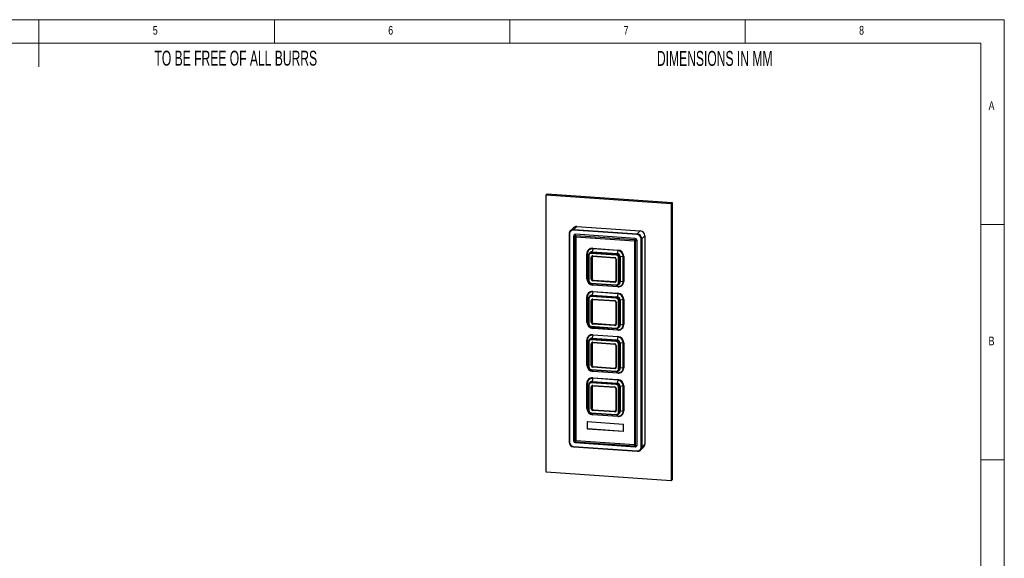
# Paper-space layout 'Sheet3' of a CAD drawing. Header units: millimetres. Extents: x 5 to 415, y 5 to 292.
# Tile 3 of 3: x 206 to 415, y 178 to 292. Entities that reach past the tile are written whole.
import ezdxf

# ---------------------------------------------------------------- set-up
doc = ezdxf.new("R2010")
doc.units = ezdxf.units.MM
doc.styles.add('SLDTEXTSTYLE0', font='TXT', dxfattribs={"width": 0.605})
doc.styles.add('SLDTEXTSTYLE1', font='TXT', dxfattribs={"width": 0.75})

psp = doc.layouts.new('Sheet3')

# ---------------------------------------------------------------- linework, layer by layer
at = {"color": 7, "linetype": 'Continuous', "lineweight": 18}
for p, q in [((415, 292), (5, 292)), ((210, 292), (210, 282)), ((260, 287), (260, 292)), ((310, 292), (310, 287)), ((360, 287), (360, 292)), ((415, 5), (415, 292)), ((410, 287), (10, 287)), ((410, 287), (410, 75)), ((415, 248.5), (410, 248.5)), ((410, 198.5), (415, 198.5))]:
    psp.add_line(p, q, dxfattribs=at)
at = {"color": 7, "linetype": 'Continuous', "lineweight": 25}
for p, q in [((317.9, 255.01), (317.7, 254.82)), ((317.7, 254.82), (344.27, 252.98)), ((317.7, 195.9), (317.7, 254.82)), ((317.9, 255.01), (344.46, 253.17)), ((344.46, 253.17), (344.27, 252.98)), ((344.46, 253.17), (344.46, 194.25)), ((344.27, 252.98), (344.27, 194.06)), ((323.53, 247.81), (322.87, 247.17)), ((337, 246.36), (323.54, 247.29)), ((324.23, 248.06), (323.56, 247.42)), ((323.56, 247.42), (337.02, 246.48)), ((324.23, 248.06), (337.69, 247.13)), ((337.69, 247.13), (337.02, 246.48)), ((322.59, 246.51), (322.59, 202.26)), ((322.67, 246.48), (322.67, 202.23)), ((323.53, 246.04), (323.53, 202.52)), ((323.71, 245.98), (323.71, 245.86)), ((323.71, 245.86), (323.71, 202.58)), ((323.96, 246.09), (323.83, 246.1)), ((336.63, 245.52), (323.9, 246.4)), ((336.44, 245.22), (323.96, 246.09)), ((324.01, 245.9), (336.49, 245.03)), ((324.02, 245.9), (324.02, 202.63)), ((336.57, 245.21), (336.44, 245.22)), ((336.5, 245.02), (336.5, 201.74)), ((336.69, 244.96), (336.69, 245.08)), ((336.69, 201.68), (336.69, 244.96)), ((337, 201.6), (337, 245.13)), ((337.87, 201.18), (337.87, 245.43)), ((338.65, 246.09), (337.99, 245.45)), ((337.99, 245.45), (337.99, 201.2)), ((338.65, 246.09), (338.65, 201.84)), ((327.43, 242.61), (327.31, 242.48)), ((332.75, 242.24), (327.43, 242.61)), ((327.6, 243.34), (327.46, 242.67)), ((327.46, 242.67), (332.77, 242.3)), ((332.91, 242.97), (327.6, 243.34)), ((327.61, 243.43), (332.92, 243.06)), ((332.91, 242.97), (332.77, 242.3)), ((326.35, 236.95), (326.35, 242.26)), ((326.43, 242.25), (326.43, 236.93)), ((326.7, 241.92), (326.7, 236.6)), ((326.77, 241.89), (326.77, 236.58)), ((327, 242.45), (326.87, 242.33)), ((332.59, 241.99), (327.28, 242.36)), ((327.28, 236.88), (327.28, 241.52)), ((327.31, 242.48), (332.62, 242.12)), ((327.44, 241.57), (327.4, 241.54)), ((327.4, 241.54), (327.4, 236.9)), ((327.44, 241.57), (327.44, 236.94)), ((327.62, 241.83), (332.25, 241.51)), ((327.64, 241.76), (332.27, 241.44)), ((332.52, 241.17), (332.52, 236.54)), ((332.59, 241.15), (332.59, 236.51)), ((332.75, 242.24), (332.62, 242.12)), ((333.1, 236.14), (333.1, 241.45)), ((333.35, 241.59), (333.22, 241.47)), ((333.22, 241.47), (333.22, 236.16)), ((333.35, 236.28), (333.35, 241.59)), ((334.08, 241.72), (333.41, 241.61)), ((333.41, 241.61), (333.41, 236.3)), ((334.08, 236.4), (334.08, 241.72)), ((334.18, 241.72), (334.18, 236.41)), ((327.44, 236.94), (327.4, 236.9)), ((332.25, 236.2), (327.62, 236.52)), ((327.68, 236.68), (327.64, 236.64)), ((327.64, 236.64), (332.28, 236.32)), ((327.68, 236.68), (332.32, 236.36)), ((332.32, 236.36), (332.28, 236.32)), ((334.08, 236.4), (333.41, 236.3)), ((327.28, 236.04), (332.59, 235.67)), ((327.3, 235.96), (332.61, 235.59)), ((327.6, 235.68), (332.91, 235.31)), ((332.92, 235.24), (327.61, 235.6)), ((327.61, 234.26), (332.92, 233.89)), ((333.05, 235.75), (333.18, 235.87)), ((333.35, 236.28), (333.22, 236.16)), ((326.35, 227.77), (326.35, 233.09)), ((326.43, 233.07), (326.43, 227.76)), ((326.7, 232.74), (326.7, 227.43)), ((326.77, 232.71), (326.77, 227.4)), ((327, 233.28), (326.87, 233.15)), ((332.59, 232.82), (327.28, 233.19)), ((327.28, 227.7), (327.28, 232.34)), ((327.43, 233.43), (327.31, 233.31)), ((327.31, 233.31), (332.62, 232.94)), ((327.44, 232.4), (327.4, 232.36)), ((327.4, 232.36), (327.4, 227.72)), ((332.75, 233.06), (327.43, 233.43)), ((327.44, 232.4), (327.44, 227.76)), ((327.6, 234.16), (327.46, 233.49)), ((327.46, 233.49), (332.77, 233.12)), ((332.91, 233.79), (327.6, 234.16)), ((327.62, 232.66), (332.25, 232.33)), ((327.64, 232.58), (332.27, 232.26)), ((332.75, 233.06), (332.62, 232.94)), ((332.91, 233.79), (332.77, 233.12)), ((333.1, 226.96), (333.1, 232.28)), ((333.35, 232.42), (333.22, 232.29)), ((333.22, 232.29), (333.22, 226.98)), ((333.35, 227.11), (333.35, 232.42)), ((334.08, 232.54), (333.41, 232.44)), ((333.41, 232.44), (333.41, 227.13)), ((334.08, 227.23), (334.08, 232.54)), ((334.18, 232.54), (334.18, 227.23)), ((332.52, 232), (332.52, 227.36)), ((332.59, 231.97), (332.59, 227.34)), ((327.28, 226.86), (332.59, 226.49)), ((327.3, 226.78), (332.61, 226.42)), ((327.44, 227.76), (327.4, 227.72)), ((327.6, 226.5), (332.91, 226.14)), ((332.92, 226.06), (327.61, 226.43)), ((332.25, 227.02), (327.62, 227.34)), ((327.68, 227.5), (327.64, 227.46)), ((327.64, 227.46), (332.28, 227.14)), ((327.68, 227.5), (332.32, 227.18)), ((332.32, 227.18), (332.28, 227.14)), ((333.05, 226.57), (333.18, 226.7)), ((333.35, 227.11), (333.22, 226.98)), ((334.08, 227.23), (333.41, 227.13)), ((326.35, 218.6), (326.35, 223.91)), ((326.43, 223.89), (326.43, 218.58)), ((327, 224.1), (326.87, 223.98)), ((332.59, 223.64), (327.28, 224.01)), ((327.43, 224.26), (327.31, 224.13)), ((327.31, 224.13), (332.62, 223.76)), ((332.75, 223.89), (327.43, 224.26)), ((327.6, 224.98), (327.46, 224.31)), ((327.46, 224.31), (332.77, 223.95)), ((332.91, 224.62), (327.6, 224.98)), ((327.61, 225.08), (332.92, 224.71)), ((332.75, 223.89), (332.62, 223.76)), ((332.91, 224.62), (332.77, 223.95)), ((326.7, 223.56), (326.7, 218.25)), ((326.77, 223.54), (326.77, 218.23)), ((327.28, 218.53), (327.28, 223.16)), ((327.44, 223.22), (327.4, 223.18)), ((327.4, 223.18), (327.4, 218.55)), ((327.44, 223.22), (327.44, 218.58)), ((327.62, 223.48), (332.25, 223.16)), ((327.64, 223.4), (332.27, 223.08)), ((332.52, 222.82), (332.52, 218.19)), ((332.59, 222.8), (332.59, 218.16)), ((333.1, 217.79), (333.1, 223.1)), ((333.35, 223.24), (333.22, 223.12)), ((333.22, 223.12), (333.22, 217.81)), ((333.35, 217.93), (333.35, 223.24)), ((334.08, 223.36), (333.41, 223.26)), ((333.41, 223.26), (333.41, 217.95)), ((334.08, 218.05), (334.08, 223.36)), ((334.18, 223.37), (334.18, 218.05)), ((327.28, 217.68), (332.59, 217.31)), ((327.3, 217.61), (332.61, 217.24)), ((327.44, 218.58), (327.4, 218.55)), ((332.25, 217.85), (327.62, 218.17)), ((327.68, 218.33), (327.64, 218.29)), ((327.64, 218.29), (332.28, 217.97)), ((327.68, 218.33), (332.32, 218)), ((332.32, 218), (332.28, 217.97)), ((333.05, 217.4), (333.18, 217.52)), ((333.35, 217.93), (333.22, 217.81)), ((334.08, 218.05), (333.41, 217.95)), ((327.6, 215.81), (327.46, 215.14)), ((327.6, 217.33), (332.91, 216.96)), ((332.91, 215.44), (327.6, 215.81)), ((332.92, 216.88), (327.61, 217.25)), ((327.61, 215.9), (332.92, 215.53)), ((332.91, 215.44), (332.77, 214.77)), ((326.35, 209.42), (326.35, 214.73)), ((326.43, 214.72), (326.43, 209.41)), ((326.7, 214.39), (326.7, 209.07)), ((326.77, 214.36), (326.77, 209.05)), ((327, 214.93), (326.87, 214.8)), ((332.59, 214.47), (327.28, 214.83)), ((327.28, 209.35), (327.28, 213.99)), ((327.43, 215.08), (327.31, 214.96)), ((327.31, 214.96), (332.62, 214.59)), ((327.44, 214.04), (327.4, 214.01)), ((327.4, 214.01), (327.4, 209.37)), ((332.75, 214.71), (327.43, 215.08)), ((327.44, 214.04), (327.44, 209.41)), ((327.46, 215.14), (332.77, 214.77)), ((327.62, 214.3), (332.25, 213.98)), ((327.64, 214.23), (332.27, 213.91)), ((332.52, 213.65), (332.52, 209.01)), ((332.59, 213.62), (332.59, 208.98)), ((332.75, 214.71), (332.62, 214.59)), ((333.1, 208.61), (333.1, 213.92)), ((333.35, 214.07), (333.22, 213.94)), ((333.22, 213.94), (333.22, 208.63)), ((333.35, 208.75), (333.35, 214.07)), ((334.08, 214.19), (333.41, 214.09)), ((333.41, 214.09), (333.41, 208.77)), ((334.08, 208.87), (334.08, 214.19)), ((334.18, 214.19), (334.18, 208.88)), ((327.44, 209.41), (327.4, 209.37)), ((327.68, 209.15), (327.64, 209.11)), ((327.64, 209.11), (332.28, 208.79)), ((327.68, 209.15), (332.32, 208.83)), ((327.28, 208.51), (332.59, 208.14)), ((327.3, 208.43), (332.61, 208.06)), ((327.6, 208.15), (332.91, 207.78)), ((332.92, 207.71), (327.61, 208.08)), ((332.25, 208.67), (327.62, 208.99)), ((332.32, 208.83), (332.28, 208.79)), ((333.05, 208.22), (333.18, 208.35)), ((333.35, 208.75), (333.22, 208.63)), ((334.08, 208.87), (333.41, 208.77)), ((326.43, 206.49), (326.4, 206.47)), ((326.4, 206.47), (326.4, 205.21)), ((326.43, 205.24), (326.4, 205.21)), ((326.43, 206.49), (326.43, 205.24)), ((334.03, 206.03), (326.5, 206.56)), ((326.52, 205.13), (326.5, 205.11)), ((326.5, 205.11), (334.03, 204.58)), ((326.52, 205.13), (334.06, 204.61)), ((334.13, 204.67), (334.13, 205.93)), ((334.06, 204.61), (334.03, 204.58)), ((323.54, 201.3), (337, 200.37)), ((323.55, 201.23), (337.01, 200.3)), ((323.71, 202.58), (323.71, 202.46)), ((323.83, 202.33), (323.96, 202.32)), ((323.88, 202.14), (336.62, 201.26)), ((323.96, 202.32), (336.44, 201.45)), ((324.02, 202.62), (336.5, 201.76)), ((336.44, 201.45), (336.57, 201.44)), ((336.69, 201.56), (336.69, 201.68)), ((337.72, 200.55), (338.38, 201.19)), ((338.65, 201.84), (337.99, 201.2)), ((344.27, 194.06), (317.7, 195.9)), ((344.46, 194.25), (344.27, 194.06))]:
    psp.add_line(p, q, dxfattribs=at)
at = {"color": 8, "linetype": 'Continuous', "lineweight": 25}
for p, q in [((326.43, 242.25), (326.73, 242.11)), ((326.43, 236.93), (326.7, 236.81)), ((327.6, 235.68), (327.5, 235.95)), ((332.91, 235.31), (332.8, 235.62)), ((326.43, 233.07), (326.73, 232.93)), ((326.43, 227.76), (326.7, 227.64)), ((327.6, 226.5), (327.5, 226.77)), ((332.91, 226.14), (332.8, 226.44)), ((326.43, 223.89), (326.73, 223.76)), ((326.43, 218.58), (326.7, 218.46)), ((327.6, 217.33), (327.5, 217.59)), ((332.91, 216.96), (332.8, 217.26)), ((326.43, 214.72), (326.73, 214.58)), ((326.43, 209.41), (326.7, 209.28)), ((327.6, 208.15), (327.5, 208.42)), ((332.91, 207.78), (332.8, 208.09))]:
    psp.add_line(p, q, dxfattribs=at)
at = {"color": 7, "linetype": 'Continuous', "lineweight": 25, "flags": 128}
for points in [[(322.59, 246.51), (322.59, 246.51), (322.6, 246.52)], [(326.7, 241.92), (326.7, 241.92), (326.7, 241.92)], [(332.28, 241.44), (332.27, 241.44), (332.27, 241.44)], [(332.52, 241.17), (332.52, 241.18), (332.52, 241.18)], [(332.62, 235.6), (332.61, 235.59), (332.61, 235.59)], [(326.7, 232.74), (326.7, 232.74), (326.7, 232.75)], [(332.28, 232.26), (332.27, 232.26), (332.27, 232.26)], [(332.52, 232), (332.52, 232), (332.52, 232)], [(332.62, 226.42), (332.61, 226.42), (332.61, 226.42)], [(326.7, 223.56), (326.7, 223.56), (326.7, 223.57)], [(332.28, 223.09), (332.27, 223.08), (332.27, 223.08)], [(332.52, 222.82), (332.52, 222.82), (332.52, 222.83)], [(332.62, 217.24), (332.61, 217.24), (332.61, 217.24)], [(326.7, 214.39), (326.7, 214.39), (326.7, 214.39)], [(332.28, 213.91), (332.27, 213.91), (332.27, 213.91)], [(332.52, 213.65), (332.52, 213.65), (332.52, 213.65)], [(332.62, 208.07), (332.61, 208.06), (332.61, 208.06)], [(337.02, 200.3), (337.02, 200.3), (337.01, 200.3)]]:
    psp.add_lwpolyline(points, dxfattribs=at)
at = {"color": 8, "linetype": 'Continuous', "lineweight": 25, "flags": 128}
for points in [[(322.67, 246.48), (322.65, 246.49), (322.63, 246.49), (322.62, 246.49), (322.61, 246.5), (322.6, 246.5), (322.59, 246.51), (322.59, 246.51)], [(323.53, 246.04), (323.53, 246.04), (323.54, 246.02), (323.56, 246.01), (323.59, 246), (323.62, 245.99), (323.67, 245.99), (323.71, 245.98)], [(323.96, 246.09), (323.96, 246.04), (323.96, 246), (323.97, 245.96), (323.98, 245.93), (323.99, 245.91), (324, 245.9), (324.01, 245.9)], [(336.44, 245.22), (336.44, 245.17), (336.45, 245.13), (336.45, 245.1), (336.46, 245.07), (336.47, 245.05), (336.48, 245.04), (336.49, 245.03)], [(336.69, 244.96), (336.64, 244.96), (336.6, 244.97), (336.57, 244.98), (336.54, 244.99), (336.52, 245), (336.51, 245.01), (336.5, 245.02)], [(326.77, 241.89), (326.75, 241.89), (326.74, 241.9), (326.72, 241.9), (326.71, 241.9), (326.7, 241.91), (326.7, 241.91), (326.7, 241.92)], [(332.59, 241.15), (332.57, 241.15), (332.56, 241.15), (332.54, 241.16), (332.53, 241.16), (332.52, 241.17), (332.52, 241.17), (332.52, 241.17)], [(326.77, 236.58), (326.75, 236.58), (326.74, 236.58), (326.72, 236.59), (326.71, 236.59), (326.7, 236.59), (326.7, 236.6), (326.7, 236.6)], [(332.59, 236.51), (332.57, 236.51), (332.56, 236.52), (332.54, 236.52), (332.53, 236.52), (332.52, 236.53), (332.52, 236.53), (332.52, 236.54)], [(326.77, 232.71), (326.75, 232.72), (326.74, 232.72), (326.72, 232.72), (326.71, 232.73), (326.7, 232.73), (326.7, 232.74), (326.7, 232.74)], [(332.59, 231.97), (332.57, 231.97), (332.56, 231.98), (332.54, 231.98), (332.53, 231.98), (332.52, 231.99), (332.52, 231.99), (332.52, 232)], [(326.77, 227.4), (326.75, 227.4), (326.74, 227.41), (326.72, 227.41), (326.71, 227.41), (326.7, 227.42), (326.7, 227.42), (326.7, 227.43)], [(332.59, 227.34), (332.57, 227.34), (332.56, 227.34), (332.54, 227.34), (332.53, 227.35), (332.52, 227.35), (332.52, 227.36), (332.52, 227.36)], [(326.77, 223.54), (326.75, 223.54), (326.74, 223.54), (326.72, 223.55), (326.71, 223.55), (326.7, 223.55), (326.7, 223.56), (326.7, 223.56)], [(332.59, 222.8), (332.57, 222.8), (332.56, 222.8), (332.54, 222.8), (332.53, 222.81), (332.52, 222.81), (332.52, 222.82), (332.52, 222.82)], [(326.77, 218.23), (326.75, 218.23), (326.74, 218.23), (326.72, 218.23), (326.71, 218.24), (326.7, 218.24), (326.7, 218.25), (326.7, 218.25)], [(332.59, 218.16), (332.57, 218.16), (332.56, 218.16), (332.54, 218.17), (332.53, 218.17), (332.52, 218.18), (332.52, 218.18), (332.52, 218.19)], [(326.77, 214.36), (326.75, 214.36), (326.74, 214.37), (326.72, 214.37), (326.71, 214.37), (326.7, 214.38), (326.7, 214.38), (326.7, 214.39)], [(332.59, 213.62), (332.57, 213.62), (332.56, 213.62), (332.54, 213.63), (332.53, 213.63), (332.52, 213.64), (332.52, 213.64), (332.52, 213.65)], [(326.77, 209.05), (326.75, 209.05), (326.74, 209.05), (326.72, 209.06), (326.71, 209.06), (326.7, 209.07), (326.7, 209.07), (326.7, 209.07)], [(332.59, 208.98), (332.57, 208.99), (332.56, 208.99), (332.54, 208.99), (332.53, 209), (332.52, 209), (332.52, 209.01), (332.52, 209.01)], [(322.67, 202.23), (322.65, 202.24), (322.63, 202.24), (322.62, 202.24), (322.61, 202.25), (322.6, 202.25), (322.59, 202.25), (322.59, 202.26)], [(323.71, 202.46), (323.67, 202.46), (323.62, 202.47), (323.59, 202.48), (323.56, 202.49), (323.54, 202.5), (323.53, 202.51), (323.53, 202.52)], [(323.83, 202.33), (323.83, 202.28), (323.84, 202.24), (323.84, 202.2), (323.85, 202.17), (323.86, 202.15), (323.87, 202.14), (323.88, 202.14)], [(336.5, 201.74), (336.51, 201.74), (336.52, 201.72), (336.54, 201.71), (336.57, 201.7), (336.6, 201.69), (336.64, 201.69), (336.69, 201.68)], [(336.57, 201.44), (336.57, 201.4), (336.57, 201.36), (336.58, 201.32), (336.59, 201.29), (336.6, 201.27), (336.61, 201.26), (336.62, 201.26)]]:
    psp.add_lwpolyline(points, dxfattribs=at)
at = {"color": 7, "linetype": 'Continuous', "lineweight": 25}
for centre, radius, start, end in [((323.49, 246.53), 0.892, 85.2232, 180.6624), ((323.47, 246.49), 0.803, 85.2232, 180.6624), ((324.16, 247.16), 0.903, 85.4469, 133.6482), ((323.76, 247.31), 0.222, 151.6924, 184.2746), ((337.61, 246.08), 1.05, 0.69, 85.4711), ((323.84, 246.06), 0.315, 131.2195, 182.3757), ((323.87, 246.06), 0.338, 85.3586, 135.5448), ((323.82, 245.98), 0.112, 85.2232, 180.6624), ((323.94, 245.86), 0.227, 85.2232, 180.6624), ((324.39, 246.14), 0.554, 151.6924, 184.2746), ((336.42, 244.95), 0.267, 0.69, 85.4711), ((336.49, 245.01), 0.0199, 15.3799, 73.128), ((337.12, 245.25), 0.554, 151.6924, 184.2746), ((336.56, 245.08), 0.132, 0.69, 85.4711), ((336.6, 245.12), 0.394, 0.69, 85.4711), ((336.77, 245.61), 0.529, 261.5, 295.4976), ((337.22, 246.38), 0.222, 151.6924, 184.2746), ((336.92, 245.42), 0.944, 0.69, 85.4711), ((336.94, 245.44), 1.05, 0.69, 85.4711), ((337.9, 245.64), 0.212, 261.5, 295.4976), ((327.51, 242.27), 1.16, 85.2232, 180.6624), ((327.51, 242.26), 1.08, 85.2232, 180.6624), ((327.39, 242.05), 0.563, 85.3741, 133.7209), ((327.33, 242.68), 0.126, 324.1216, 352.4612), ((327.14, 243.43), 0.469, 348.4632, 0.0882), ((332.45, 243.06), 0.469, 348.4632, 0.0882), ((332.81, 241.7), 1.27, 0.69, 85.4711), ((332.81, 241.7), 1.37, 0.69, 85.4711), ((326.34, 242.02), 0.242, 69.5754, 87.9591), ((327.26, 241.93), 0.557, 85.2232, 180.6624), ((327.24, 241.9), 0.468, 85.2232, 180.6624), ((327.5, 242.38), 0.222, 151.6924, 184.2746), ((327.59, 241.52), 0.312, 85.2232, 180.6624), ((327.31, 241.73), 0.212, 261.5, 295.4976), ((327.62, 241.54), 0.223, 85.2232, 180.6624), ((327.67, 241.58), 0.226, 141.3665, 180.4379), ((332.22, 241.14), 0.367, 0.69, 85.4711), ((332.26, 241.18), 0.262, 0.69, 85.4711), ((332.81, 242.01), 0.222, 151.6924, 184.2746), ((332.55, 241.45), 0.551, 0.69, 85.4711), ((332.57, 241.46), 0.656, 0.69, 85.4711), ((332.64, 242.31), 0.126, 324.1216, 352.4612), ((332.7, 241.59), 0.656, 0.69, 85.4711), ((332.71, 241.61), 0.694, 0.69, 85.4711), ((333.13, 241.66), 0.212, 261.5, 295.4976), ((333.42, 241.49), 0.12, 93.7944, 123.484), ((334.15, 241.27), 0.452, 85.9221, 97.981), ((327.72, 236.97), 1.37, 180.69, 265.4711), ((326.34, 236.71), 0.242, 69.5754, 87.9591), ((327.7, 236.95), 1.27, 180.69, 265.4711), ((327.36, 236.62), 0.656, 180.69, 265.4711), ((327.32, 236.58), 0.551, 180.69, 265.4711), ((327.31, 237.09), 0.212, 261.5, 295.4976), ((327.65, 236.89), 0.367, 180.69, 265.4711), ((327.66, 236.9), 0.262, 180.69, 265.4711), ((327.7, 236.94), 0.262, 180.69, 265.4711), ((327.84, 236.54), 0.222, 151.6924, 184.2746), ((332.28, 236.51), 0.312, 265.2232, 0.6624), ((332.47, 236.21), 0.222, 151.6924, 184.2746), ((332.3, 236.54), 0.223, 265.2232, 0.6624), ((332.34, 236.58), 0.227, 265.5602, 306.5935), ((333, 236.39), 1.08, 265.2232, 0.6624), ((333.02, 236.39), 1.16, 265.2232, 0.6624), ((333.42, 236.18), 0.12, 93.7944, 123.484), ((334.15, 235.96), 0.452, 85.9221, 97.981), ((327.51, 233.1), 1.16, 85.2232, 180.6624), ((327.36, 235.61), 0.245, 358.0666, 16.1062), ((327.14, 234.25), 0.469, 348.4632, 0.0882), ((332.63, 236.13), 0.468, 265.2232, 0.6624), ((332.66, 236.15), 0.557, 265.2232, 0.6624), ((332.68, 235.24), 0.245, 358.0666, 16.1062), ((333.13, 236.35), 0.212, 261.5, 295.4976), ((332.79, 236.28), 0.563, 314.3561, 0.4939), ((326.34, 232.84), 0.242, 69.5754, 87.9591), ((327.51, 233.08), 1.08, 85.2232, 180.6624), ((327.26, 232.75), 0.557, 85.2232, 180.6624), ((327.24, 232.72), 0.468, 85.2232, 180.6624), ((327.39, 232.87), 0.563, 85.3741, 133.7209), ((327.5, 233.2), 0.222, 151.6924, 184.2746), ((327.59, 232.34), 0.312, 85.2232, 180.6624), ((327.31, 232.55), 0.212, 261.5, 295.4976), ((327.62, 232.36), 0.223, 85.2232, 180.6624), ((327.33, 233.51), 0.126, 324.1216, 352.4612), ((327.67, 232.4), 0.226, 141.3665, 180.4379), ((332.22, 231.97), 0.367, 0.69, 85.4711), ((332.26, 232), 0.262, 0.69, 85.4711), ((332.81, 232.83), 0.222, 151.6924, 184.2746), ((332.55, 232.27), 0.551, 0.69, 85.4711), ((332.57, 232.29), 0.656, 0.69, 85.4711), ((332.64, 233.14), 0.126, 324.1216, 352.4612), ((332.7, 232.41), 0.656, 0.69, 85.4711), ((332.71, 232.43), 0.694, 0.69, 85.4711), ((332.45, 233.89), 0.469, 348.4632, 0.0882), ((332.81, 232.52), 1.27, 0.69, 85.4711), ((332.81, 232.53), 1.37, 0.69, 85.4711), ((333.13, 232.49), 0.212, 261.5, 295.4976), ((333.42, 232.32), 0.12, 93.7944, 123.484), ((334.15, 232.09), 0.452, 85.9221, 97.981), ((327.72, 227.79), 1.37, 180.69, 265.4711), ((326.34, 227.53), 0.242, 69.5754, 87.9591), ((327.7, 227.77), 1.27, 180.69, 265.4711), ((327.36, 227.44), 0.656, 180.69, 265.4711), ((327.32, 227.41), 0.551, 180.69, 265.4711), ((327.31, 227.91), 0.212, 261.5, 295.4976), ((327.65, 227.71), 0.367, 180.69, 265.4711), ((327.66, 227.73), 0.262, 180.69, 265.4711), ((327.7, 227.76), 0.262, 180.69, 265.4711), ((327.36, 226.44), 0.245, 358.0666, 16.1062), ((327.84, 227.36), 0.222, 151.6924, 184.2746), ((332.28, 227.33), 0.312, 265.2232, 0.6624), ((332.47, 227.04), 0.222, 151.6924, 184.2746), ((332.3, 227.37), 0.223, 265.2232, 0.6624), ((332.34, 227.41), 0.227, 265.5602, 306.5935), ((332.63, 226.96), 0.468, 265.2232, 0.6624), ((332.66, 226.97), 0.557, 265.2232, 0.6624), ((333, 227.21), 1.08, 265.2232, 0.6624), ((332.68, 226.07), 0.245, 358.0666, 16.1062), ((333.02, 227.22), 1.16, 265.2232, 0.6624), ((333.13, 227.17), 0.212, 261.5, 295.4976), ((332.79, 227.1), 0.563, 314.3561, 0.4939), ((333.42, 227.01), 0.12, 93.7944, 123.484), ((334.15, 226.78), 0.452, 85.9221, 97.981), ((327.51, 223.92), 1.16, 85.2232, 180.6624), ((326.34, 223.67), 0.242, 69.5754, 87.9591), ((327.51, 223.91), 1.08, 85.2232, 180.6624), ((327.26, 223.58), 0.557, 85.2232, 180.6624), ((327.24, 223.54), 0.468, 85.2232, 180.6624), ((327.39, 223.7), 0.563, 85.3741, 133.7209), ((327.5, 224.03), 0.222, 151.6924, 184.2746), ((327.33, 224.33), 0.126, 324.1216, 352.4612), ((327.14, 225.08), 0.469, 348.4632, 0.0882), ((332.81, 223.66), 0.222, 151.6924, 184.2746), ((332.57, 223.11), 0.656, 0.69, 85.4711), ((332.64, 223.96), 0.126, 324.1216, 352.4612), ((332.7, 223.23), 0.656, 0.69, 85.4711), ((332.71, 223.25), 0.694, 0.69, 85.4711), ((332.45, 224.71), 0.469, 348.4632, 0.0882), ((332.81, 223.35), 1.27, 0.69, 85.4711), ((332.81, 223.35), 1.37, 0.69, 85.4711), ((327.59, 223.17), 0.312, 85.2232, 180.6624), ((327.31, 223.37), 0.212, 261.5, 295.4976), ((327.62, 223.19), 0.223, 85.2232, 180.6624), ((327.67, 223.22), 0.226, 141.3665, 180.4379), ((332.22, 222.79), 0.367, 0.69, 85.4711), ((332.26, 222.83), 0.262, 0.69, 85.4711), ((332.55, 223.09), 0.551, 0.69, 85.4711), ((333.13, 223.31), 0.212, 261.5, 295.4976), ((333.42, 223.14), 0.12, 93.7944, 123.484), ((334.15, 222.92), 0.452, 85.9221, 97.981), ((327.72, 218.61), 1.37, 180.69, 265.4711), ((326.34, 218.35), 0.242, 69.5754, 87.9591), ((327.7, 218.6), 1.27, 180.69, 265.4711), ((327.36, 218.27), 0.656, 180.69, 265.4711), ((327.32, 218.23), 0.551, 180.69, 265.4711), ((327.31, 218.74), 0.212, 261.5, 295.4976), ((327.65, 218.53), 0.367, 180.69, 265.4711), ((327.66, 218.55), 0.262, 180.69, 265.4711), ((327.7, 218.59), 0.262, 180.69, 265.4711), ((327.84, 218.18), 0.222, 151.6924, 184.2746), ((332.28, 218.16), 0.312, 265.2232, 0.6624), ((332.47, 217.86), 0.222, 151.6924, 184.2746), ((332.3, 218.19), 0.223, 265.2232, 0.6624), ((332.34, 218.23), 0.227, 265.5602, 306.5935), ((332.63, 217.78), 0.468, 265.2232, 0.6624), ((332.66, 217.8), 0.557, 265.2232, 0.6624), ((333, 218.04), 1.08, 265.2232, 0.6624), ((333.02, 218.04), 1.16, 265.2232, 0.6624), ((333.13, 218), 0.212, 261.5, 295.4976), ((332.79, 217.92), 0.563, 314.3561, 0.4939), ((333.42, 217.83), 0.12, 93.7944, 123.484), ((334.15, 217.6), 0.452, 85.9221, 97.981), ((327.51, 214.75), 1.16, 85.2232, 180.6624), ((327.51, 214.73), 1.08, 85.2232, 180.6624), ((327.36, 217.26), 0.245, 358.0666, 16.1062), ((327.14, 215.9), 0.469, 348.4632, 0.0882), ((332.68, 216.89), 0.245, 358.0666, 16.1062), ((332.45, 215.53), 0.469, 348.4632, 0.0882), ((332.81, 214.17), 1.27, 0.69, 85.4711), ((332.81, 214.17), 1.37, 0.69, 85.4711), ((326.34, 214.49), 0.242, 69.5754, 87.9591), ((327.26, 214.4), 0.557, 85.2232, 180.6624), ((327.24, 214.37), 0.468, 85.2232, 180.6624), ((327.39, 214.52), 0.563, 85.3741, 133.7209), ((327.5, 214.85), 0.222, 151.6924, 184.2746), ((327.59, 213.99), 0.312, 85.2232, 180.6624), ((327.31, 214.2), 0.212, 261.5, 295.4976), ((327.62, 214.01), 0.223, 85.2232, 180.6624), ((327.33, 215.15), 0.126, 324.1216, 352.4612), ((327.67, 214.05), 0.226, 141.3665, 180.4379), ((332.22, 213.62), 0.367, 0.69, 85.4711), ((332.26, 213.65), 0.262, 0.69, 85.4711), ((332.81, 214.48), 0.222, 151.6924, 184.2746), ((332.55, 213.92), 0.551, 0.69, 85.4711), ((332.57, 213.93), 0.656, 0.69, 85.4711), ((332.64, 214.79), 0.126, 324.1216, 352.4612), ((332.7, 214.06), 0.656, 0.69, 85.4711), ((332.71, 214.08), 0.694, 0.69, 85.4711), ((333.13, 214.13), 0.212, 261.5, 295.4976), ((333.42, 213.97), 0.12, 93.7944, 123.484), ((334.15, 213.74), 0.452, 85.9221, 97.981), ((327.72, 209.44), 1.37, 180.69, 265.4711), ((326.34, 209.18), 0.242, 69.5754, 87.9591), ((327.7, 209.42), 1.27, 180.69, 265.4711), ((327.31, 209.56), 0.212, 261.5, 295.4976), ((327.65, 209.36), 0.367, 180.69, 265.4711), ((327.66, 209.37), 0.262, 180.69, 265.4711), ((327.7, 209.41), 0.262, 180.69, 265.4711), ((327.84, 209.01), 0.222, 151.6924, 184.2746), ((327.36, 209.09), 0.656, 180.69, 265.4711), ((327.32, 209.06), 0.551, 180.69, 265.4711), ((327.36, 208.08), 0.245, 358.0666, 16.1062), ((332.28, 208.98), 0.312, 265.2232, 0.6624), ((332.47, 208.69), 0.222, 151.6924, 184.2746), ((332.3, 209.01), 0.223, 265.2232, 0.6624), ((332.34, 209.05), 0.227, 265.5602, 306.5935), ((332.63, 208.61), 0.468, 265.2232, 0.6624), ((332.66, 208.62), 0.557, 265.2232, 0.6624), ((333, 208.86), 1.08, 265.2232, 0.6624), ((332.68, 207.72), 0.245, 358.0666, 16.1062), ((333.02, 208.86), 1.16, 265.2232, 0.6624), ((333.13, 208.82), 0.212, 261.5, 295.4976), ((332.79, 208.75), 0.563, 314.3561, 0.4939), ((333.42, 208.65), 0.12, 93.7944, 123.484), ((334.15, 208.43), 0.452, 85.9221, 97.981), ((326.49, 206.47), 0.0892, 85.2232, 180.6624), ((326.51, 205.21), 0.105, 180.69, 265.4711), ((326.52, 206.49), 0.0914, 146.1543, 180.3082), ((326.53, 205.24), 0.105, 180.69, 265.4711), ((334.02, 205.93), 0.105, 0.69, 85.4711), ((334.04, 204.67), 0.0892, 265.2232, 0.6624), ((334.07, 204.7), 0.0913, 265.6043, 301.9006), ((323.64, 202.28), 1.05, 180.69, 265.4711), ((323.61, 202.24), 0.944, 180.69, 265.4711), ((323.91, 202.52), 0.381, 180.1862, 265.8906), ((323.79, 203.11), 0.529, 261.5, 295.4976), ((323.98, 202.58), 0.267, 180.69, 265.4711), ((323.84, 202.46), 0.132, 180.69, 265.4711), ((324.51, 202.36), 0.554, 151.6924, 184.2746), ((324.02, 202.63), 0.00524, 180.69, 265.4711), ((336.46, 201.68), 0.227, 265.2232, 0.6624), ((336.58, 201.56), 0.112, 265.2232, 0.6624), ((336.65, 201.57), 0.32, 263.5132, 319.9937), ((336.77, 202.08), 0.529, 261.5, 295.4976), ((336.66, 201.6), 0.339, 316.1785, 0.4802), ((337.06, 201.17), 0.803, 265.2232, 0.6624), ((337.1, 201.19), 0.892, 265.2232, 0.6624), ((337.9, 201.39), 0.212, 261.5, 295.4976), ((337.75, 201.83), 0.901, 314.3561, 0.4939)]:
    psp.add_arc(centre, radius, start, end, dxfattribs=at)
at = {"color": 8, "linetype": 'Continuous', "lineweight": 25}
for centre, radius, start, end in [((323.79, 246.41), 0.557, 262.0172, 293.7613), ((327.41, 242.08), 0.59, 85.2309, 154.09), ((327.71, 241.82), 0.0926, 169.6217, 218.8448), ((332.35, 241.49), 0.0926, 169.6217, 218.8448), ((332.82, 236.29), 0.589, 293.8645, 0.7299), ((327.37, 236.02), 0.0926, 169.6217, 218.8448), ((332.68, 235.65), 0.0926, 169.6217, 218.8448), ((327.41, 232.9), 0.59, 85.2309, 154.09), ((327.71, 232.64), 0.0926, 169.6217, 218.8448), ((332.35, 232.32), 0.0926, 169.6217, 218.8448), ((327.37, 226.84), 0.0926, 169.6217, 218.8448), ((332.68, 226.47), 0.0926, 169.6217, 218.8448), ((332.82, 227.12), 0.589, 293.8645, 0.7299), ((327.41, 223.73), 0.59, 85.2309, 154.09), ((327.71, 223.46), 0.0926, 169.6217, 218.8448), ((332.35, 223.14), 0.0926, 169.6217, 218.8448), ((327.37, 217.67), 0.0926, 169.6217, 218.8448), ((332.82, 217.94), 0.589, 293.8645, 0.7299), ((332.68, 217.3), 0.0926, 169.6217, 218.8448), ((327.41, 214.55), 0.59, 85.2309, 154.09), ((327.71, 214.29), 0.0926, 169.6217, 218.8448), ((332.35, 213.97), 0.0926, 169.6217, 218.8448), ((327.37, 208.49), 0.0926, 169.6217, 218.8448), ((332.68, 208.12), 0.0926, 169.6217, 218.8448), ((332.82, 208.77), 0.589, 293.8645, 0.7299), ((323.63, 201.29), 0.0926, 169.6217, 218.8448), ((337.02, 201.49), 0.579, 153.1749, 183.8343), ((337.09, 200.35), 0.0926, 169.6217, 218.8448)]:
    psp.add_arc(centre, radius, start, end, dxfattribs=at)

# ---------------------------------------------------------------- texts
at = {"color": 7, "linetype": 'Continuous', "lineweight": 0, "attachment_point": 1}
for s, insert, char_height, style in [('5', (234.17, 290.67), 1.85, 'SLDTEXTSTYLE1'), ('6', (284.17, 290.67), 1.85, 'SLDTEXTSTYLE1'), ('7', (334.17, 290.67), 1.85, 'SLDTEXTSTYLE1'), ('8', (384.17, 290.67), 1.85, 'SLDTEXTSTYLE1'), ('TO BE FREE OF ALL BURRS', (234.52, 285.41), 3.175, 'SLDTEXTSTYLE0'), ('DIMENSIONS IN MM', (341.23, 285.36), 3.175, 'SLDTEXTSTYLE0'), ('A', (411.67, 274.67), 1.85, 'SLDTEXTSTYLE1'), ('B', (411.67, 224.67), 1.85, 'SLDTEXTSTYLE1')]:
    psp.add_mtext(s, dxfattribs=dict(at, insert=insert, char_height=char_height, style=style))

doc.saveas('drawing.dxf')
